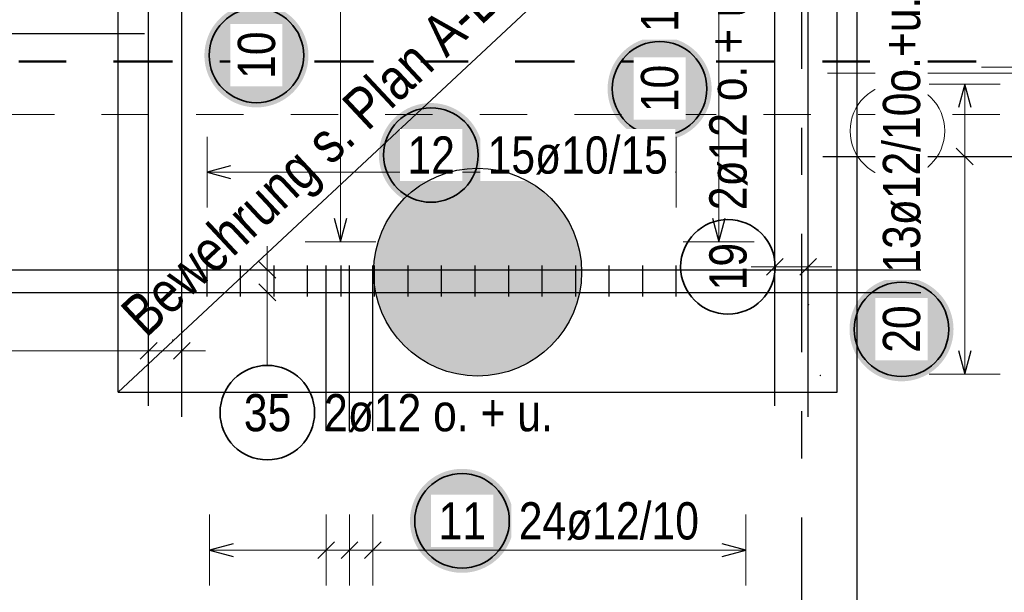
# Model space of a CAD drawing. Header units: millimetres. Extents: x -1.9 to 32.6, y 0 to 21.
# Tile 45 of 59: x 18.1 to 20.1, y 11.3 to 12.5. Entities that reach past the tile are written whole.
import ezdxf

# ---------------------------------------------------------------- set-up
doc = ezdxf.new("R2010")
doc.units = ezdxf.units.MM
for name, pattern in [('DASHDOT', [1, 0.5, -0.25, 0, -0.25]), ('DASHDOTX2', [2, 1, -0.5, 0, -0.5]), ('HIDDEN', [0.375, 0.25, -0.125])]:
    doc.linetypes.add(name, pattern=pattern)
doc.layers.add('Achsen', color=7, linetype='Continuous', lineweight=20)
doc.layers.add('nplo Bewehrung', color=7, linetype='Continuous', lineweight=20)
doc.styles.add('Arial Narrow', font='ARIALN.TTF')

msp = doc.modelspace()

# ---------------------------------------------------------------- hatches: boundary and pattern name
at = {"lineweight": 13, "true_color": 0xd7ffd7}
msp.add_hatch(color=254, dxfattribs=at).paths.add_polyline_path([(19.239961, 11.98883), (19.239941, 11.991796), (19.239881, 11.994762), (19.239781, 11.997726), (19.239641, 12.000689), (19.239461, 12.00365), (19.239242, 12.006608), (19.238982, 12.009563), (19.238682, 12.012514), (19.238343, 12.015461), (19.237964, 12.018403), (19.237546, 12.02134), (19.237088, 12.02427), (19.23659, 12.027195), (19.236053, 12.030112), (19.235477, 12.033022), (19.234861, 12.035923), (19.234207, 12.038817), (19.233514, 12.041701), (19.232781, 12.044575), (19.23201, 12.04744), (19.231201, 12.050293), (19.230353, 12.053136), (19.229467, 12.055967), (19.228543, 12.058785), (19.22758, 12.061591), (19.22658, 12.064384), (19.225543, 12.067163), (19.224468, 12.069927), (19.223356, 12.072677), (19.222207, 12.075412), (19.221021, 12.078131), (19.219799, 12.080834), (19.21854, 12.08352), (19.217246, 12.086189), (19.215915, 12.08884), (19.214549, 12.091473), (19.213147, 12.094087), (19.211711, 12.096682), (19.210239, 12.099258), (19.208733, 12.101813), (19.207192, 12.104348), (19.205618, 12.106862), (19.204009, 12.109354), (19.202368, 12.111825), (19.200693, 12.114273), (19.198985, 12.116698), (19.197245, 12.119101), (19.195472, 12.121479), (19.193668, 12.123833), (19.191832, 12.126163), (19.189965, 12.128468), (19.188066, 12.130747), (19.186138, 12.133001), (19.184179, 12.135228), (19.18219, 12.137429), (19.180172, 12.139603), (19.178124, 12.141749), (19.176048, 12.143868), (19.173943, 12.145958), (19.171811, 12.14802), (19.169651, 12.150053), (19.167463, 12.152057), (19.165249, 12.154031), (19.163009, 12.155974), (19.160742, 12.157888), (19.15845, 12.159771), (19.156133, 12.161622), (19.15379, 12.163443), (19.151424, 12.165231), (19.149034, 12.166988), (19.14662, 12.168712), (19.144183, 12.170403), (19.141724, 12.172061), (19.139242, 12.173686), (19.136739, 12.175278), (19.134214, 12.176835), (19.131669, 12.178359), (19.129104, 12.179848), (19.126518, 12.181302), (19.123913, 12.182721), (19.12129, 12.184105), (19.118648, 12.185454), (19.115988, 12.186766), (19.11331, 12.188043), (19.110616, 12.189283), (19.107905, 12.190488), (19.105178, 12.191655), (19.102436, 12.192785), (19.099678, 12.193879), (19.096906, 12.194935), (19.09412, 12.195954), (19.091321, 12.196935), (19.088509, 12.197878), (19.085684, 12.198783), (19.082847, 12.19965), (19.079999, 12.200479), (19.07714, 12.201269), (19.07427, 12.202021), (19.071391, 12.202734), (19.068502, 12.203408), (19.065605, 12.204043), (19.062699, 12.204639), (19.059785, 12.205195), (19.056865, 12.205712), (19.053937, 12.20619), (19.051003, 12.206629), (19.048064, 12.207027), (19.04512, 12.207386), (19.04217, 12.207706), (19.039217, 12.207985), (19.036261, 12.208225), (19.033301, 12.208425), (19.030339, 12.208585), (19.027375, 12.208705), (19.02441, 12.208785), (19.021444, 12.208825), (19.018478, 12.208825), (19.015512, 12.208785), (19.012547, 12.208705), (19.009583, 12.208585), (19.006621, 12.208425), (19.003661, 12.208225), (19.000705, 12.207985), (18.997752, 12.207706), (18.994803, 12.207386), (18.991858, 12.207027), (18.988919, 12.206629), (18.985985, 12.20619), (18.983057, 12.205712), (18.980137, 12.205195), (18.977223, 12.204639), (18.974317, 12.204043), (18.97142, 12.203408), (18.968531, 12.202734), (18.965652, 12.202021), (18.962782, 12.201269), (18.959923, 12.200479), (18.957075, 12.19965), (18.954238, 12.198783), (18.951413, 12.197878), (18.948601, 12.196935), (18.945802, 12.195954), (18.943016, 12.194935), (18.940244, 12.193879), (18.937486, 12.192785), (18.934744, 12.191655), (18.932017, 12.190488), (18.929306, 12.189283), (18.926612, 12.188043), (18.923934, 12.186766), (18.921274, 12.185454), (18.918632, 12.184105), (18.916009, 12.182721), (18.913404, 12.181302), (18.910818, 12.179848), (18.908253, 12.178359), (18.905708, 12.176835), (18.903183, 12.175278), (18.90068, 12.173686), (18.898198, 12.172061), (18.895739, 12.170403), (18.893302, 12.168712), (18.890888, 12.166988), (18.888498, 12.165231), (18.886132, 12.163443), (18.883789, 12.161622), (18.881472, 12.159771), (18.87918, 12.157888), (18.876913, 12.155974), (18.874673, 12.154031), (18.872459, 12.152057), (18.870271, 12.150053), (18.868111, 12.14802), (18.865979, 12.145958), (18.863874, 12.143868), (18.861798, 12.141749), (18.85975, 12.139603), (18.857732, 12.137429), (18.855743, 12.135228), (18.853784, 12.133001), (18.851856, 12.130747), (18.849958, 12.128468), (18.84809, 12.126163), (18.846254, 12.123833), (18.84445, 12.121479), (18.842677, 12.119101), (18.840937, 12.116698), (18.839229, 12.114273), (18.837554, 12.111825), (18.835913, 12.109354), (18.834304, 12.106862), (18.83273, 12.104348), (18.831189, 12.101813), (18.829683, 12.099258), (18.828212, 12.096682), (18.826775, 12.094087), (18.825373, 12.091473), (18.824007, 12.08884), (18.822676, 12.086189), (18.821382, 12.08352), (18.820123, 12.080834), (18.818901, 12.078131), (18.817715, 12.075412), (18.816566, 12.072677), (18.815454, 12.069927), (18.814379, 12.067163), (18.813342, 12.064384), (18.812342, 12.061591), (18.81138, 12.058785), (18.810455, 12.055967), (18.809569, 12.053136), (18.808721, 12.050293), (18.807912, 12.04744), (18.807141, 12.044575), (18.806409, 12.041701), (18.805715, 12.038817), (18.805061, 12.035923), (18.804445, 12.033022), (18.803869, 12.030112), (18.803332, 12.027195), (18.802834, 12.02427), (18.802376, 12.02134), (18.801958, 12.018403), (18.801579, 12.015461), (18.80124, 12.012514), (18.80094, 12.009563), (18.800681, 12.006608), (18.800461, 12.00365), (18.800281, 12.000689), (18.800141, 11.997726), (18.800041, 11.994762), (18.799981, 11.991796), (18.799961, 11.98883), (18.799981, 11.985864), (18.800041, 11.982898), (18.800141, 11.979933), (18.800281, 11.97697), (18.800461, 11.974009), (18.800681, 11.971051), (18.80094, 11.968096), (18.80124, 11.965145), (18.801579, 11.962198), (18.801958, 11.959256), (18.802376, 11.95632), (18.802834, 11.953389), (18.803332, 11.950465), (18.803869, 11.947548), (18.804445, 11.944638), (18.805061, 11.941736), (18.805715, 11.938843), (18.806409, 11.935959), (18.807141, 11.933084), (18.807912, 11.93022), (18.808721, 11.927366), (18.809569, 11.924524), (18.810455, 11.921693), (18.81138, 11.918874), (18.812342, 11.916068), (18.813342, 11.913276), (18.814379, 11.910497), (18.815454, 11.907732), (18.816566, 11.904982), (18.817715, 11.902247), (18.818901, 11.899528), (18.820123, 11.896826), (18.821382, 11.89414), (18.822676, 11.891471), (18.824007, 11.88882), (18.825373, 11.886187), (18.826775, 11.883572), (18.828212, 11.880977), (18.829683, 11.878402), (18.831189, 11.875846), (18.83273, 11.873311), (18.834304, 11.870798), (18.835913, 11.868305), (18.837554, 11.865835), (18.839229, 11.863386), (18.840937, 11.860961), (18.842677, 11.858559), (18.84445, 11.85618), (18.846254, 11.853826), (18.84809, 11.851496), (18.849958, 11.849192), (18.851856, 11.846912), (18.853784, 11.844658), (18.855743, 11.842431), (18.857732, 11.84023), (18.85975, 11.838056), (18.861798, 11.83591), (18.863874, 11.833791), (18.865979, 11.831701), (18.868111, 11.829639), (18.870271, 11.827606), (18.872459, 11.825603), (18.874673, 11.823629), (18.876913, 11.821685), (18.87918, 11.819771), (18.881472, 11.817889), (18.883789, 11.816037), (18.886132, 11.814217), (18.888498, 11.812428), (18.890888, 11.810672), (18.893302, 11.808948), (18.895739, 11.807256), (18.898198, 11.805598), (18.90068, 11.803973), (18.903183, 11.802382), (18.905708, 11.800824), (18.908253, 11.799301), (18.910818, 11.797812), (18.913404, 11.796357), (18.916009, 11.794938), (18.918632, 11.793554), (18.921274, 11.792206), (18.923934, 11.790893), (18.926612, 11.789616), (18.929306, 11.788376), (18.932017, 11.787172), (18.934744, 11.786005), (18.937486, 11.784874), (18.940244, 11.783781), (18.943016, 11.782724), (18.945802, 11.781706), (18.948601, 11.780725), (18.951413, 11.779781), (18.954238, 11.778876), (18.957075, 11.778009), (18.959923, 11.77718), (18.962782, 11.77639), (18.965652, 11.775639), (18.968531, 11.774926), (18.97142, 11.774252), (18.974317, 11.773617), (18.977223, 11.773021), (18.980137, 11.772464), (18.983057, 11.771947), (18.985985, 11.771469), (18.988919, 11.771031), (18.991858, 11.770632), (18.994803, 11.770273), (18.997752, 11.769954), (19.000705, 11.769674), (19.003661, 11.769434), (19.006621, 11.769235), (19.009583, 11.769075), (19.012547, 11.768955), (19.015512, 11.768875), (19.018478, 11.768835), (19.021444, 11.768835), (19.02441, 11.768875), (19.027375, 11.768955), (19.030339, 11.769075), (19.033301, 11.769235), (19.036261, 11.769434), (19.039217, 11.769674), (19.04217, 11.769954), (19.04512, 11.770273), (19.048064, 11.770632), (19.051003, 11.771031), (19.053937, 11.771469), (19.056865, 11.771947), (19.059785, 11.772464), (19.062699, 11.773021), (19.065605, 11.773617), (19.068502, 11.774252), (19.071391, 11.774926), (19.07427, 11.775639), (19.07714, 11.77639), (19.079999, 11.77718), (19.082847, 11.778009), (19.085684, 11.778876), (19.088509, 11.779781), (19.091321, 11.780725), (19.09412, 11.781706), (19.096906, 11.782724), (19.099678, 11.783781), (19.102436, 11.784874), (19.105178, 11.786005), (19.107905, 11.787172), (19.110616, 11.788376), (19.11331, 11.789616), (19.115988, 11.790893), (19.118648, 11.792206), (19.12129, 11.793554), (19.123913, 11.794938), (19.126518, 11.796357), (19.129104, 11.797812), (19.131669, 11.799301), (19.134214, 11.800824), (19.136739, 11.802382), (19.139242, 11.803973), (19.141724, 11.805598), (19.144183, 11.807256), (19.14662, 11.808948), (19.149034, 11.810672), (19.151424, 11.812428), (19.15379, 11.814217), (19.156133, 11.816037), (19.15845, 11.817889), (19.160742, 11.819771), (19.163009, 11.821685), (19.165249, 11.823629), (19.167463, 11.825603), (19.169651, 11.827606), (19.171811, 11.829639), (19.173943, 11.831701), (19.176048, 11.833791), (19.178124, 11.83591), (19.180172, 11.838056), (19.18219, 11.84023), (19.184179, 11.842431), (19.186138, 11.844658), (19.188066, 11.846912), (19.189965, 11.849192), (19.191832, 11.851496), (19.193668, 11.853826), (19.195472, 11.85618), (19.197245, 11.858559), (19.198985, 11.860961), (19.200693, 11.863386), (19.202368, 11.865835), (19.204009, 11.868305), (19.205618, 11.870798), (19.207192, 11.873311), (19.208733, 11.875846), (19.210239, 11.878402), (19.211711, 11.880977), (19.213147, 11.883572), (19.214549, 11.886187), (19.215915, 11.88882), (19.217246, 11.891471), (19.21854, 11.89414), (19.219799, 11.896826), (19.221021, 11.899528), (19.222207, 11.902247), (19.223356, 11.904982), (19.224468, 11.907732), (19.225543, 11.910497), (19.22658, 11.913276), (19.22758, 11.916068), (19.228543, 11.918874), (19.229467, 11.921693), (19.230353, 11.924524), (19.231201, 11.927366), (19.23201, 11.93022), (19.232781, 11.933084), (19.233514, 11.935959), (19.234207, 11.938843), (19.234861, 11.941736), (19.235477, 11.944638), (19.236053, 11.947548), (19.23659, 11.950465), (19.237088, 11.953389), (19.237546, 11.95632), (19.237964, 11.959256), (19.238343, 11.962198), (19.238682, 11.965145), (19.238982, 11.968096), (19.239242, 11.971051), (19.239461, 11.974009), (19.239641, 11.97697), (19.239781, 11.979933), (19.239881, 11.982898), (19.239941, 11.985864)])
at = {"lineweight": 25, "true_color": 0xffffff}
for points in [[(20.026555, 11.867695), (20.026488, 11.871533), (20.026287, 11.875368), (20.025953, 11.879193), (20.025485, 11.883004), (20.024884, 11.886796), (20.024152, 11.890565), (20.023288, 11.894306), (20.022294, 11.898015), (20.021172, 11.901686), (20.019922, 11.905317), (20.018546, 11.908901), (20.017045, 11.912436), (20.015423, 11.915915), (20.01368, 11.919336), (20.011818, 11.922695), (20.009841, 11.925986), (20.00775, 11.929206), (20.005547, 11.932351), (20.003237, 11.935417), (20.00082, 11.938401), (19.998301, 11.941299), (19.995683, 11.944107), (19.992968, 11.946822), (19.99016, 11.94944), (19.987262, 11.951959), (19.984278, 11.954376), (19.981212, 11.956686), (19.978067, 11.958889), (19.974846, 11.96098), (19.971555, 11.962957), (19.968197, 11.964819), (19.964776, 11.966562), (19.961296, 11.968185), (19.957762, 11.969685), (19.954178, 11.971061), (19.950547, 11.972311), (19.946875, 11.973433), (19.943167, 11.974427), (19.939426, 11.975291), (19.935657, 11.976023), (19.931864, 11.976624), (19.928054, 11.977092), (19.924229, 11.977427), (19.920394, 11.977628), (19.916555, 11.977695), (19.912716, 11.977628), (19.908882, 11.977427), (19.905057, 11.977092), (19.901246, 11.976624), (19.897454, 11.976023), (19.893685, 11.975291), (19.889944, 11.974427), (19.886235, 11.973433), (19.882564, 11.972311), (19.878933, 11.971061), (19.875349, 11.969685), (19.871814, 11.968185), (19.868335, 11.966562), (19.864913, 11.964819), (19.861555, 11.962957), (19.858264, 11.96098), (19.855044, 11.958889), (19.851899, 11.956686), (19.848833, 11.954376), (19.845849, 11.951959), (19.842951, 11.94944), (19.840143, 11.946822), (19.837428, 11.944107), (19.834809, 11.941299), (19.83229, 11.938401), (19.829874, 11.935417), (19.827564, 11.932351), (19.825361, 11.929206), (19.82327, 11.925986), (19.821293, 11.922695), (19.819431, 11.919336), (19.817688, 11.915915), (19.816065, 11.912436), (19.814565, 11.908901), (19.813189, 11.905317), (19.811939, 11.901686), (19.810817, 11.898015), (19.809823, 11.894306), (19.808959, 11.890565), (19.808227, 11.886796), (19.807626, 11.883004), (19.807158, 11.879193), (19.806823, 11.875368), (19.806622, 11.871533), (19.806555, 11.867695), (19.806622, 11.863856), (19.806823, 11.860021), (19.807158, 11.856196), (19.807626, 11.852385), (19.808227, 11.848593), (19.808959, 11.844824), (19.809823, 11.841083), (19.810817, 11.837374), (19.811939, 11.833703), (19.813189, 11.830072), (19.814565, 11.826488), (19.816065, 11.822953), (19.817688, 11.819474), (19.819431, 11.816053), (19.821293, 11.812695), (19.82327, 11.809403), (19.825361, 11.806183), (19.827564, 11.803038), (19.829874, 11.799972), (19.83229, 11.796988), (19.834809, 11.79409), (19.837428, 11.791282), (19.840143, 11.788567), (19.842951, 11.785949), (19.845849, 11.78343), (19.848833, 11.781013), (19.851899, 11.778703), (19.855044, 11.7765), (19.858264, 11.774409), (19.861555, 11.772432), (19.864913, 11.77057), (19.868335, 11.768827), (19.871814, 11.767205), (19.875349, 11.765704), (19.878933, 11.764328), (19.882564, 11.763078), (19.886235, 11.761956), (19.889944, 11.760962), (19.893685, 11.760098), (19.897454, 11.759366), (19.901246, 11.758765), (19.905057, 11.758297), (19.908882, 11.757962), (19.912716, 11.757762), (19.916555, 11.757695), (19.920394, 11.757762), (19.924229, 11.757962), (19.928054, 11.758297), (19.931864, 11.758765), (19.935657, 11.759366), (19.939426, 11.760098), (19.943167, 11.760962), (19.946875, 11.761956), (19.950547, 11.763078), (19.954178, 11.764328), (19.957762, 11.765704), (19.961296, 11.767205), (19.964776, 11.768827), (19.968197, 11.77057), (19.971555, 11.772432), (19.974846, 11.774409), (19.978067, 11.7765), (19.981212, 11.778703), (19.984278, 11.781013), (19.987262, 11.78343), (19.99016, 11.785949), (19.992968, 11.788567), (19.995683, 11.791282), (19.998301, 11.79409), (20.00082, 11.796988), (20.003237, 11.799972), (20.005547, 11.803038), (20.00775, 11.806183), (20.009841, 11.809403), (20.011818, 11.812695), (20.01368, 11.816053), (20.015423, 11.819474), (20.017045, 11.822953), (20.018546, 11.826488), (20.019922, 11.830072), (20.021172, 11.833703), (20.022294, 11.837374), (20.023288, 11.841083), (20.024152, 11.844824), (20.024884, 11.848593), (20.025485, 11.852385), (20.025953, 11.856196), (20.026287, 11.860021)], [(19.096879, 11.462221), (19.096812, 11.46606), (19.096611, 11.469894), (19.096277, 11.473719), (19.095809, 11.47753), (19.095208, 11.481322), (19.094475, 11.485091), (19.093612, 11.488832), (19.092618, 11.492541), (19.091495, 11.496213), (19.090245, 11.499843), (19.088869, 11.503428), (19.087369, 11.506962), (19.085747, 11.510442), (19.084003, 11.513863), (19.082142, 11.517221), (19.080164, 11.520512), (19.078073, 11.523732), (19.075871, 11.526877), (19.07356, 11.529944), (19.071144, 11.532928), (19.068625, 11.535825), (19.066007, 11.538633), (19.063292, 11.541348), (19.060484, 11.543967), (19.057586, 11.546486), (19.054602, 11.548902), (19.051536, 11.551213), (19.04839, 11.553415), (19.04517, 11.555506), (19.041879, 11.557484), (19.038521, 11.559345), (19.0351, 11.561088), (19.03162, 11.562711), (19.028086, 11.564211), (19.024501, 11.565587), (19.020871, 11.566837), (19.017199, 11.56796), (19.013491, 11.568954), (19.009749, 11.569817), (19.005981, 11.57055), (19.002188, 11.571151), (18.998377, 11.571618), (18.994552, 11.571953), (18.990718, 11.572154), (18.986879, 11.572221), (18.98304, 11.572154), (18.979206, 11.571953), (18.975381, 11.571618), (18.97157, 11.571151), (18.967778, 11.57055), (18.964009, 11.569817), (18.960268, 11.568954), (18.956559, 11.56796), (18.952887, 11.566837), (18.949257, 11.565587), (18.945672, 11.564211), (18.942138, 11.562711), (18.938658, 11.561088), (18.935237, 11.559345), (18.931879, 11.557484), (18.928588, 11.555506), (18.925368, 11.553415), (18.922223, 11.551213), (18.919156, 11.548902), (18.916173, 11.546486), (18.913275, 11.543967), (18.910467, 11.541348), (18.907752, 11.538633), (18.905133, 11.535825), (18.902614, 11.532928), (18.900198, 11.529944), (18.897887, 11.526877), (18.895685, 11.523732), (18.893594, 11.520512), (18.891616, 11.517221), (18.889755, 11.513863), (18.888012, 11.510442), (18.886389, 11.506962), (18.884889, 11.503428), (18.883513, 11.499843), (18.882263, 11.496213), (18.88114, 11.492541), (18.880147, 11.488832), (18.879283, 11.485091), (18.87855, 11.481322), (18.87795, 11.47753), (18.877482, 11.473719), (18.877147, 11.469894), (18.876946, 11.46606), (18.876879, 11.462221), (18.876946, 11.458382), (18.877147, 11.454548), (18.877482, 11.450723), (18.87795, 11.446912), (18.87855, 11.44312), (18.879283, 11.439351), (18.880147, 11.43561), (18.88114, 11.431901), (18.882263, 11.428229), (18.883513, 11.424599), (18.884889, 11.421014), (18.886389, 11.41748), (18.888012, 11.414), (18.889755, 11.410579), (18.891616, 11.407221), (18.893594, 11.40393), (18.895685, 11.40071), (18.897887, 11.397565), (18.900198, 11.394498), (18.902614, 11.391514), (18.905133, 11.388617), (18.907752, 11.385809), (18.910467, 11.383094), (18.913275, 11.380475), (18.916173, 11.377956), (18.919156, 11.37554), (18.922223, 11.373229), (18.925368, 11.371027), (18.928588, 11.368936), (18.931879, 11.366958), (18.935237, 11.365097), (18.938658, 11.363354), (18.942138, 11.361731), (18.945672, 11.360231), (18.949257, 11.358855), (18.952887, 11.357605), (18.956559, 11.356482), (18.960268, 11.355489), (18.964009, 11.354625), (18.967778, 11.353892), (18.97157, 11.353292), (18.975381, 11.352824), (18.979206, 11.352489), (18.98304, 11.352288), (18.986879, 11.352221), (18.990718, 11.352288), (18.994552, 11.352489), (18.998377, 11.352824), (19.002188, 11.353292), (19.005981, 11.353892), (19.009749, 11.354625), (19.013491, 11.355489), (19.017199, 11.356482), (19.020871, 11.357605), (19.024501, 11.358855), (19.028086, 11.360231), (19.03162, 11.361731), (19.0351, 11.363354), (19.038521, 11.365097), (19.041879, 11.366958), (19.04517, 11.368936), (19.04839, 11.371027), (19.051536, 11.373229), (19.054602, 11.37554), (19.057586, 11.377956), (19.060484, 11.380475), (19.063292, 11.383094), (19.066007, 11.385809), (19.068625, 11.388617), (19.071144, 11.391514), (19.07356, 11.394498), (19.075871, 11.397565), (19.078073, 11.40071), (19.080164, 11.40393), (19.082142, 11.407221), (19.084003, 11.410579), (19.085747, 11.414), (19.087369, 11.41748), (19.088869, 11.421014), (19.090245, 11.424599), (19.091495, 11.428229), (19.092618, 11.431901), (19.093612, 11.43561), (19.094475, 11.439351), (19.095208, 11.44312), (19.095809, 11.446912), (19.096277, 11.450723), (19.096611, 11.454548)]]:
    msp.add_hatch(color=7, dxfattribs=at).paths.add_polyline_path(points)
at = {"layer": 'Achsen', "lineweight": 25, "true_color": 0xffffff}
for points in [[(18.661993, 12.447591), (18.661926, 12.45143), (18.661725, 12.455265), (18.661391, 12.459089), (18.660923, 12.4629), (18.660322, 12.466693), (18.65959, 12.470462), (18.658726, 12.474203), (18.657732, 12.477911), (18.65661, 12.481583), (18.65536, 12.485214), (18.653984, 12.488798), (18.652483, 12.492332), (18.650861, 12.495812), (18.649118, 12.499233), (18.647256, 12.502591), (18.645279, 12.505882), (18.643188, 12.509103), (18.640985, 12.512248), (18.638675, 12.515314), (18.636258, 12.518298), (18.633739, 12.521196), (18.631121, 12.524004), (18.628406, 12.526719), (18.625598, 12.529337), (18.6227, 12.531856), (18.619716, 12.534272), (18.61665, 12.536583), (18.613505, 12.538785), (18.610285, 12.540877), (18.606993, 12.542854), (18.603635, 12.544716), (18.600214, 12.546459), (18.596734, 12.548081), (18.5932, 12.549582), (18.589616, 12.550957), (18.585985, 12.552208), (18.582314, 12.55333), (18.578605, 12.554324), (18.574864, 12.555188), (18.571095, 12.55592), (18.567302, 12.556521), (18.563492, 12.556989), (18.559667, 12.557323), (18.555832, 12.557524), (18.551993, 12.557591), (18.548154, 12.557524), (18.54432, 12.557323), (18.540495, 12.556989), (18.536684, 12.556521), (18.532892, 12.55592), (18.529123, 12.555188), (18.525382, 12.554324), (18.521673, 12.55333), (18.518002, 12.552208), (18.514371, 12.550957), (18.510787, 12.549582), (18.507252, 12.548081), (18.503773, 12.546459), (18.500352, 12.544716), (18.496993, 12.542854), (18.493702, 12.540877), (18.490482, 12.538785), (18.487337, 12.536583), (18.484271, 12.534272), (18.481287, 12.531856), (18.478389, 12.529337), (18.475581, 12.526719), (18.472866, 12.524004), (18.470247, 12.521196), (18.467729, 12.518298), (18.465312, 12.515314), (18.463002, 12.512248), (18.460799, 12.509103), (18.458708, 12.505882), (18.456731, 12.502591), (18.454869, 12.499233), (18.453126, 12.495812), (18.451503, 12.492332), (18.450003, 12.488798), (18.448627, 12.485214), (18.447377, 12.481583), (18.446255, 12.477911), (18.445261, 12.474203), (18.444397, 12.470462), (18.443665, 12.466693), (18.443064, 12.4629), (18.442596, 12.459089), (18.442261, 12.455265), (18.44206, 12.45143), (18.441993, 12.447591), (18.44206, 12.443752), (18.442261, 12.439918), (18.442596, 12.436093), (18.443064, 12.432282), (18.443665, 12.42849), (18.444397, 12.424721), (18.445261, 12.42098), (18.446255, 12.417271), (18.447377, 12.413599), (18.448627, 12.409969), (18.450003, 12.406385), (18.451503, 12.40285), (18.453126, 12.39937), (18.454869, 12.395949), (18.456731, 12.392591), (18.458708, 12.3893), (18.460799, 12.38608), (18.463002, 12.382935), (18.465312, 12.379869), (18.467729, 12.376885), (18.470247, 12.373987), (18.472866, 12.371179), (18.475581, 12.368464), (18.478389, 12.365845), (18.481287, 12.363326), (18.484271, 12.36091), (18.487337, 12.358599), (18.490482, 12.356397), (18.493702, 12.354306), (18.496993, 12.352328), (18.500352, 12.350467), (18.503773, 12.348724), (18.507252, 12.347101), (18.510787, 12.345601), (18.514371, 12.344225), (18.518002, 12.342975), (18.521673, 12.341853), (18.525382, 12.340859), (18.529123, 12.339995), (18.532892, 12.339262), (18.536684, 12.338662), (18.540495, 12.338194), (18.54432, 12.337859), (18.548154, 12.337658), (18.551993, 12.337591), (18.555832, 12.337658), (18.559667, 12.337859), (18.563492, 12.338194), (18.567302, 12.338662), (18.571095, 12.339262), (18.574864, 12.339995), (18.578605, 12.340859), (18.582314, 12.341853), (18.585985, 12.342975), (18.589616, 12.344225), (18.5932, 12.345601), (18.596734, 12.347101), (18.600214, 12.348724), (18.603635, 12.350467), (18.606993, 12.352328), (18.610285, 12.354306), (18.613505, 12.356397), (18.61665, 12.358599), (18.619716, 12.36091), (18.6227, 12.363326), (18.625598, 12.365845), (18.628406, 12.368464), (18.631121, 12.371179), (18.633739, 12.373987), (18.636258, 12.376885), (18.638675, 12.379869), (18.640985, 12.382935), (18.643188, 12.38608), (18.645279, 12.3893), (18.647256, 12.392591), (18.649118, 12.395949), (18.650861, 12.39937), (18.652483, 12.40285), (18.653984, 12.406385), (18.65536, 12.409969), (18.65661, 12.413599), (18.657732, 12.417271), (18.658726, 12.42098), (18.65959, 12.424721), (18.660322, 12.42849), (18.660923, 12.432282), (18.661391, 12.436093), (18.661725, 12.439918)], [(19.514833, 12.377056), (19.514766, 12.380895), (19.514565, 12.384729), (19.514231, 12.388554), (19.513763, 12.392365), (19.513162, 12.396157), (19.51243, 12.399926), (19.511566, 12.403667), (19.510572, 12.407376), (19.50945, 12.411048), (19.5082, 12.414678), (19.506824, 12.418262), (19.505323, 12.421797), (19.503701, 12.425277), (19.501958, 12.428698), (19.500096, 12.432056), (19.498119, 12.435347), (19.496028, 12.438567), (19.493825, 12.441712), (19.491515, 12.444778), (19.489098, 12.447762), (19.486579, 12.45066), (19.483961, 12.453468), (19.481246, 12.456183), (19.478438, 12.458802), (19.47554, 12.461321), (19.472556, 12.463737), (19.46949, 12.466048), (19.466345, 12.46825), (19.463125, 12.470341), (19.459833, 12.472318), (19.456475, 12.47418), (19.453054, 12.475923), (19.449574, 12.477546), (19.44604, 12.479046), (19.442456, 12.480422), (19.438825, 12.481672), (19.435154, 12.482794), (19.431445, 12.483788), (19.427704, 12.484652), (19.423935, 12.485385), (19.420142, 12.485985), (19.416332, 12.486453), (19.412507, 12.486788), (19.408672, 12.486989), (19.404833, 12.487056), (19.400994, 12.486989), (19.39716, 12.486788), (19.393335, 12.486453), (19.389524, 12.485985), (19.385732, 12.485385), (19.381963, 12.484652), (19.378222, 12.483788), (19.374513, 12.482794), (19.370842, 12.481672), (19.367211, 12.480422), (19.363627, 12.479046), (19.360092, 12.477546), (19.356613, 12.475923), (19.353192, 12.47418), (19.349833, 12.472318), (19.346542, 12.470341), (19.343322, 12.46825), (19.340177, 12.466048), (19.337111, 12.463737), (19.334127, 12.461321), (19.331229, 12.458802), (19.328421, 12.456183), (19.325706, 12.453468), (19.323087, 12.45066), (19.320569, 12.447762), (19.318152, 12.444778), (19.315842, 12.441712), (19.313639, 12.438567), (19.311548, 12.435347), (19.309571, 12.432056), (19.307709, 12.428698), (19.305966, 12.425277), (19.304343, 12.421797), (19.302843, 12.418262), (19.301467, 12.414678), (19.300217, 12.411048), (19.299095, 12.407376), (19.298101, 12.403667), (19.297237, 12.399926), (19.296505, 12.396157), (19.295904, 12.392365), (19.295436, 12.388554), (19.295101, 12.384729), (19.2949, 12.380895), (19.294833, 12.377056), (19.2949, 12.373217), (19.295101, 12.369382), (19.295436, 12.365558), (19.295904, 12.361747), (19.296505, 12.357954), (19.297237, 12.354185), (19.298101, 12.350444), (19.299095, 12.346736), (19.300217, 12.343064), (19.301467, 12.339433), (19.302843, 12.335849), (19.304343, 12.332315), (19.305966, 12.328835), (19.307709, 12.325414), (19.309571, 12.322056), (19.311548, 12.318765), (19.313639, 12.315544), (19.315842, 12.312399), (19.318152, 12.309333), (19.320569, 12.306349), (19.323087, 12.303451), (19.325706, 12.300643), (19.328421, 12.297928), (19.331229, 12.29531), (19.334127, 12.292791), (19.337111, 12.290375), (19.340177, 12.288064), (19.343322, 12.285862), (19.346542, 12.28377), (19.349833, 12.281793), (19.353192, 12.279931), (19.356613, 12.278188), (19.360092, 12.276566), (19.363627, 12.275065), (19.367211, 12.27369), (19.370842, 12.272439), (19.374513, 12.271317), (19.378222, 12.270323), (19.381963, 12.269459), (19.385732, 12.268727), (19.389524, 12.268126), (19.393335, 12.267658), (19.39716, 12.267324), (19.400994, 12.267123), (19.404833, 12.267056), (19.408672, 12.267123), (19.412507, 12.267324), (19.416332, 12.267658), (19.420142, 12.268126), (19.423935, 12.268727), (19.427704, 12.269459), (19.431445, 12.270323), (19.435154, 12.271317), (19.438825, 12.272439), (19.442456, 12.27369), (19.44604, 12.275065), (19.449574, 12.276566), (19.453054, 12.278188), (19.456475, 12.279931), (19.459833, 12.281793), (19.463125, 12.28377), (19.466345, 12.285862), (19.46949, 12.288064), (19.472556, 12.290375), (19.47554, 12.292791), (19.478438, 12.29531), (19.481246, 12.297928), (19.483961, 12.300643), (19.486579, 12.303451), (19.489098, 12.306349), (19.491515, 12.309333), (19.493825, 12.312399), (19.496028, 12.315544), (19.498119, 12.318765), (19.500096, 12.322056), (19.501958, 12.325414), (19.503701, 12.328835), (19.505323, 12.332315), (19.506824, 12.335849), (19.5082, 12.339433), (19.50945, 12.343064), (19.510572, 12.346736), (19.511566, 12.350444), (19.51243, 12.354185), (19.513162, 12.357954), (19.513763, 12.361747), (19.514231, 12.365558), (19.514565, 12.369382)], [(19.031055, 12.236757), (19.030988, 12.240596), (19.030787, 12.24443), (19.030453, 12.248255), (19.029985, 12.252066), (19.029384, 12.255859), (19.028652, 12.259627), (19.027788, 12.263369), (19.026794, 12.267077), (19.025672, 12.270749), (19.024422, 12.274379), (19.023046, 12.277964), (19.021545, 12.281498), (19.019923, 12.284978), (19.01818, 12.288399), (19.016318, 12.291757), (19.014341, 12.295048), (19.01225, 12.298268), (19.010047, 12.301414), (19.007737, 12.30448), (19.00532, 12.307464), (19.002801, 12.310362), (19.000183, 12.31317), (18.997468, 12.315885), (18.99466, 12.318503), (18.991762, 12.321022), (18.988778, 12.323438), (18.985712, 12.325749), (18.982567, 12.327951), (18.979347, 12.330042), (18.976055, 12.33202), (18.972697, 12.333881), (18.969276, 12.335625), (18.965796, 12.337247), (18.962262, 12.338747), (18.958678, 12.340123), (18.955047, 12.341373), (18.951376, 12.342496), (18.947667, 12.34349), (18.943926, 12.344353), (18.940157, 12.345086), (18.936364, 12.345687), (18.932554, 12.346155), (18.928729, 12.346489), (18.924894, 12.34669), (18.921055, 12.346757), (18.917217, 12.34669), (18.913382, 12.346489), (18.909557, 12.346155), (18.905746, 12.345687), (18.901954, 12.345086), (18.898185, 12.344353), (18.894444, 12.34349), (18.890735, 12.342496), (18.887064, 12.341373), (18.883433, 12.340123), (18.879849, 12.338747), (18.876314, 12.337247), (18.872835, 12.335625), (18.869414, 12.333881), (18.866055, 12.33202), (18.862764, 12.330042), (18.859544, 12.327951), (18.856399, 12.325749), (18.853333, 12.323438), (18.850349, 12.321022), (18.847451, 12.318503), (18.844643, 12.315885), (18.841928, 12.31317), (18.83931, 12.310362), (18.836791, 12.307464), (18.834374, 12.30448), (18.832064, 12.301414), (18.829861, 12.298268), (18.82777, 12.295048), (18.825793, 12.291757), (18.823931, 12.288399), (18.822188, 12.284978), (18.820565, 12.281498), (18.819065, 12.277964), (18.817689, 12.274379), (18.816439, 12.270749), (18.815317, 12.267077), (18.814323, 12.263369), (18.813459, 12.259627), (18.812727, 12.255859), (18.812126, 12.252066), (18.811658, 12.248255), (18.811323, 12.24443), (18.811122, 12.240596), (18.811055, 12.236757), (18.811122, 12.232918), (18.811323, 12.229084), (18.811658, 12.225259), (18.812126, 12.221448), (18.812727, 12.217656), (18.813459, 12.213887), (18.814323, 12.210146), (18.815317, 12.206437), (18.816439, 12.202765), (18.817689, 12.199135), (18.819065, 12.19555), (18.820565, 12.192016), (18.822188, 12.188536), (18.823931, 12.185115), (18.825793, 12.181757), (18.82777, 12.178466), (18.829861, 12.175246), (18.832064, 12.172101), (18.834374, 12.169034), (18.836791, 12.166051), (18.83931, 12.163153), (18.841928, 12.160345), (18.844643, 12.15763), (18.847451, 12.155011), (18.850349, 12.152492), (18.853333, 12.150076), (18.856399, 12.147765), (18.859544, 12.145563), (18.862764, 12.143472), (18.866055, 12.141494), (18.869414, 12.139633), (18.872835, 12.13789), (18.876314, 12.136267), (18.879849, 12.134767), (18.883433, 12.133391), (18.887064, 12.132141), (18.890735, 12.131018), (18.894444, 12.130025), (18.898185, 12.129161), (18.901954, 12.128428), (18.905746, 12.127828), (18.909557, 12.12736), (18.913382, 12.127025), (18.917217, 12.126824), (18.921055, 12.126757), (18.924894, 12.126824), (18.928729, 12.127025), (18.932554, 12.12736), (18.936364, 12.127828), (18.940157, 12.128428), (18.943926, 12.129161), (18.947667, 12.130025), (18.951376, 12.131018), (18.955047, 12.132141), (18.958678, 12.133391), (18.962262, 12.134767), (18.965796, 12.136267), (18.969276, 12.13789), (18.972697, 12.139633), (18.976055, 12.141494), (18.979347, 12.143472), (18.982567, 12.145563), (18.985712, 12.147765), (18.988778, 12.150076), (18.991762, 12.152492), (18.99466, 12.155011), (18.997468, 12.15763), (19.000183, 12.160345), (19.002801, 12.163153), (19.00532, 12.166051), (19.007737, 12.169034), (19.010047, 12.172101), (19.01225, 12.175246), (19.014341, 12.178466), (19.016318, 12.181757), (19.01818, 12.185115), (19.019923, 12.188536), (19.021545, 12.192016), (19.023046, 12.19555), (19.024422, 12.199135), (19.025672, 12.202765), (19.026794, 12.206437), (19.027788, 12.210146), (19.028652, 12.213887), (19.029384, 12.217656), (19.029985, 12.221448), (19.030453, 12.225259), (19.030787, 12.229084)]]:
    msp.add_hatch(color=7, dxfattribs=at).paths.add_polyline_path(points)

# ---------------------------------------------------------------- linework, layer by layer
at = {"color": 3, "linetype": 'Continuous', "lineweight": 25, "ltscale": 2}
for p, q in [((19.822736, 11.075044), (19.822736, 14.170042)), ((15.172461, 12.494331), (18.314961, 12.494331)), ((20.050157, 12.387045), (20.036759, 12.337045)), ((20.063554, 12.337045), (20.050157, 12.387045)), ((20.067835, 12.215867), (20.032479, 12.251223)), ((19.749797, 12.233545), (20.644961, 12.233545)), ((18.557322, 12.011133), (18.592678, 11.975778)), ((18.699405, 11.652542), (18.699405, 12.002542)), ((18.748709, 11.652542), (18.748709, 12.002542)), ((18.798014, 11.652542), (18.798014, 12.002542)), ((18.557322, 11.963703), (18.592678, 11.928348)), ((17.957563, 11.946025), (19.957563, 11.946025)), ((20.036759, 11.823044), (20.050157, 11.773044)), ((20.050157, 11.773044), (20.063554, 11.823044)), ((18.502882, 11.413821), (18.452882, 11.400424)), ((18.681727, 11.382746), (18.717082, 11.418101)), ((18.731032, 11.382746), (18.766387, 11.418101)), ((18.780336, 11.382746), (18.815691, 11.418101)), ((19.586885, 11.400424), (19.536885, 11.413821)), ((18.452882, 11.400424), (18.502882, 11.387026)), ((19.536885, 11.387026), (19.586885, 11.400424))]:
    msp.add_line(p, q, dxfattribs=at)
at = {"color": 3, "linetype": 'Continuous', "lineweight": 25}
for p, q in [((18.259527, 11.734687), (18.259527, 13.1554)), ((19.780241, 11.734687), (19.780241, 13.1554)), ((18.259527, 11.734687), (19.780241, 11.734687))]:
    msp.add_line(p, q, dxfattribs=at)
at = {"color": 4, "linetype": 'DASHDOT', "lineweight": 50, "ltscale": 0.25}
msp.add_line((14.424525, 12.43478), (22.839617, 12.43478), dxfattribs=at)
msp.add_line((14.424525, 12.43478), (22.839617, 12.43478), dxfattribs=at)
at = {"color": 9, "linetype": 'Continuous', "lineweight": 0, "ltscale": 2}
for p, q in [((19.908011, 12.387794), (19.908011, 12.435045)), ((19.930108, 12.432142), (19.885914, 12.387948)), ((20.655049, 12.410045), (19.759885, 12.410045)), ((19.759885, 12.410045), (19.759885, 12.410045))]:
    msp.add_line(p, q, dxfattribs=at)
at = {"color": 5, "linetype": 'Continuous', "lineweight": 18, "ltscale": 2}
for p, q in [((20.08552, 12.423046), (20.23552, 12.423046)), ((20.125157, 12.387045), (19.975157, 12.387045)), ((20.050157, 12.387045), (20.050157, 11.773044)), ((20.125157, 12.233545), (19.975157, 12.233545)), ((18.575, 11.896025), (18.575, 12.043455)), ((18.5, 11.993455), (18.65, 11.993455)), ((18.5, 11.946025), (18.65, 11.946025)), ((18.575, 11.791308), (18.575, 11.896025)), ((19.975157, 11.773044), (20.125157, 11.773044)), ((18.452882, 11.475424), (18.452882, 11.325424)), ((18.699405, 11.325424), (18.699405, 11.475424)), ((18.748709, 11.325424), (18.748709, 11.475424)), ((18.798014, 11.325424), (18.798014, 11.475424)), ((19.586885, 11.325424), (19.586885, 11.475424)), ((19.586885, 11.400424), (18.452882, 11.400424))]:
    msp.add_line(p, q, dxfattribs=at)
at = {"color": 9, "linetype": 'HIDDEN', "lineweight": 0, "ltscale": 0.25}
msp.add_line((14.424525, 12.322203), (22.839617, 12.322203), dxfattribs=at)
at = {"color": 9, "linetype": 'Continuous', "lineweight": 0, "ltscale": 2}
msp.add_circle((19.908011, 12.287794), 0.1, dxfattribs=at)
at = {"color": 2, "linetype": 'Continuous', "lineweight": 35, "ltscale": 2}
for centre in [(19.916555, 11.867695), (18.575, 11.691308), (18.986879, 11.462221)]:
    msp.add_circle(centre, 0.1, dxfattribs=at)
at = {"color": 9, "linetype": 'Continuous', "lineweight": 0}
for centre in [(19.719961, 11.920044), (18.374882, 11.845042), (19.744885, 11.770042)]:
    msp.add_circle(centre, 0.000555, dxfattribs=at)
at = {"layer": 'Achsen', "color": 3, "linetype": 'DASHDOTX2', "lineweight": 25, "ltscale": 0.25}
msp.add_line((19.704965, 19.869562), (19.704965, 10.31573), dxfattribs=at)
at = {"layer": 'Achsen', "color": 3, "linetype": 'Continuous', "lineweight": 25, "ltscale": 2}
for p, q in [((18.323989, 11.706065), (18.323989, 13.322378)), ((19.648436, 11.706065), (19.648436, 13.322378)), ((18.394468, 11.682572), (18.394468, 13.298885)), ((19.718915, 11.682572), (19.718915, 13.298885)), ((18.497461, 12.213821), (18.447461, 12.200424)), ((19.440035, 12.200424), (19.390035, 12.213821)), ((18.447461, 12.200424), (18.497461, 12.187026)), ((19.390035, 12.187026), (19.440035, 12.200424)), ((18.716436, 12.103042), (18.729833, 12.053042)), ((18.729833, 12.053042), (18.743231, 12.103042)), ((19.516436, 12.103042), (19.529833, 12.053042)), ((19.529833, 12.053042), (19.543231, 12.103042)), ((18.447461, 11.937544), (18.447461, 12.002544)), ((18.518359, 11.937544), (18.518359, 12.002544)), ((18.589257, 11.937544), (18.589257, 12.002544)), ((18.660156, 11.937544), (18.660156, 12.002544)), ((18.731054, 11.937544), (18.731054, 12.002544)), ((18.801952, 11.937544), (18.801952, 12.002544)), ((18.87285, 11.937544), (18.87285, 12.002544)), ((18.943748, 11.937544), (18.943748, 12.002544)), ((19.014646, 11.937544), (19.014646, 12.002544)), ((19.085545, 11.937544), (19.085545, 12.002544)), ((19.156443, 11.937544), (19.156443, 12.002544)), ((19.227341, 11.937544), (19.227341, 12.002544)), ((19.298239, 11.937544), (19.298239, 12.002544)), ((19.369137, 11.937544), (19.369137, 12.002544)), ((19.440035, 11.937544), (19.440035, 12.002544)), ((19.630759, 11.982322), (19.666114, 12.017678)), ((19.701237, 11.982322), (19.736592, 12.017678)), ((18.306312, 11.804458), (18.341667, 11.839813)), ((18.37679, 11.804458), (18.412145, 11.839813))]:
    msp.add_line(p, q, dxfattribs=at)
at = {"layer": 'Achsen', "color": 3, "linetype": 'Continuous', "lineweight": 25}
msp.add_line((18.259527, 11.734687), (19.780241, 13.1554), dxfattribs=at)
at = {"layer": 'Achsen', "color": 5, "linetype": 'Continuous', "lineweight": 18, "ltscale": 2}
for p, q in [((18.729833, 12.053042), (18.729833, 12.837045)), ((19.529833, 12.053042), (19.529833, 12.837045)), ((18.447461, 12.275424), (18.447461, 12.125424)), ((19.440035, 12.125424), (19.440035, 12.275424)), ((19.440035, 12.200424), (18.447461, 12.200424)), ((19.648436, 11.925), (19.648436, 12.075)), ((19.718915, 11.925), (19.718915, 12.075)), ((18.654833, 12.053042), (18.804833, 12.053042)), ((19.454833, 12.053042), (19.604833, 12.053042)), ((19.768915, 12), (19.598436, 12)), ((19.649366, 12), (19.598436, 12)), ((18.323989, 11.747135), (18.323989, 11.897135)), ((18.394468, 11.747135), (18.394468, 11.897135)), ((17.946717, 11.822135), (18.273989, 11.822135)), ((18.444468, 11.822135), (18.273989, 11.822135))]:
    msp.add_line(p, q, dxfattribs=at)
at = {"layer": 'Achsen', "color": 2, "linetype": 'Continuous', "lineweight": 35, "ltscale": 2}
for centre in [(18.551993, 12.447591), (19.404833, 12.377056), (18.921055, 12.236757), (19.549366, 12)]:
    msp.add_circle(centre, 0.1, dxfattribs=at)

# ---------------------------------------------------------------- texts
at = {"color": 9, "lineweight": 0, "insert": (19.858399, 12.327169), "char_height": 0.07875, "attachment_point": 1, "line_spacing_factor": 0.9, "style": 'Arial Narrow'}
msp.add_mtext('20', dxfattribs=at)
at = {"color": 2, "lineweight": 35, "char_height": 0.07875, "attachment_point": 1, "line_spacing_factor": 0.9, "style": 'Arial Narrow'}
for s, insert in [('35', (18.525388, 11.730683)), ('2ø12 o. + u.', (18.695, 11.730683))]:
    msp.add_mtext(s, dxfattribs=dict(at, insert=insert))
at = {"layer": 'Achsen', "color": 4, "lineweight": 50, "style": 'Arial Narrow'}
msp.add_text('Bewehrung s. Plan A-B-UG-03', height=0.0875, rotation=43.0529, dxfattribs=at).set_placement((18.318421, 11.847977))
at = {"layer": 'Achsen', "color": 2, "lineweight": 35, "insert": (19.509991, 11.950387), "char_height": 0.07875, "attachment_point": 1, "rotation": 90, "line_spacing_factor": 0.9, "style": 'Arial Narrow'}
msp.add_mtext('19', dxfattribs=at)

# ---------------------------------------------------------------- next in the draw order: texts
at = {"color": 2, "lineweight": 35, "char_height": 0.07875, "attachment_point": 1, "rotation": 90.000013, "line_spacing_factor": 0.9, "style": 'Arial Narrow', "bg_fill": 3, "box_fill_scale": 1.2, "bg_fill_color": 256, "bg_fill_true_color": 13158600, "bg_fill_transparency": 0}
for s, insert in [('13ø12/10o.+u.', (19.87718, 11.987695)), ('20', (19.87718, 11.818082))]:
    msp.add_mtext(s, dxfattribs=dict(at, insert=insert))
at = {"color": 2, "lineweight": 35, "char_height": 0.07875, "attachment_point": 1, "line_spacing_factor": 0.9, "style": 'Arial Narrow', "bg_fill": 3, "box_fill_scale": 1.2, "bg_fill_color": 256, "bg_fill_true_color": 13158600, "bg_fill_transparency": 0}
for s, insert in [('11', (18.937267, 11.501596)), ('24ø12/10', (19.106879, 11.501596))]:
    msp.add_mtext(s, dxfattribs=dict(at, insert=insert))
at = {"layer": 'Achsen', "color": 2, "lineweight": 35, "char_height": 0.07875, "attachment_point": 1, "rotation": 90, "line_spacing_factor": 0.9, "style": 'Arial Narrow', "bg_fill": 3, "box_fill_scale": 1.2, "bg_fill_color": 256, "bg_fill_true_color": 13158600, "bg_fill_transparency": 0}
for s, insert in [('17ø12/10', (19.365458, 12.497056)), ('10', (18.512618, 12.397979)), ('10', (19.365458, 12.327443))]:
    msp.add_mtext(s, dxfattribs=dict(at, insert=insert))
at = {"layer": 'Achsen', "color": 2, "lineweight": 35, "char_height": 0.07875, "attachment_point": 1, "line_spacing_factor": 0.9, "style": 'Arial Narrow', "bg_fill": 3, "box_fill_scale": 1.2, "bg_fill_color": 256, "bg_fill_true_color": 13158600, "bg_fill_transparency": 0}
for s, insert in [('12', (18.871443, 12.276132)), ('15ø10/15', (19.041055, 12.276132))]:
    msp.add_mtext(s, dxfattribs=dict(at, insert=insert))

# ---------------------------------------------------------------- next in the draw order: linework, layer by layer
at = {"color": 3, "linetype": 'Continuous', "lineweight": 25, "ltscale": 2}
msp.add_line((17.957563, 11.993455), (19.957563, 11.993455), dxfattribs=at)
at = {"layer": 'nplo Bewehrung', "color": 3, "linetype": 'Continuous', "lineweight": 25}
msp.add_circle((19.019961, 11.98883), 0.22, dxfattribs=at)

# ---------------------------------------------------------------- next in the draw order: texts
at = {"layer": 'Achsen', "color": 2, "lineweight": 35, "insert": (19.509991, 12.12), "char_height": 0.07875, "attachment_point": 1, "rotation": 90, "line_spacing_factor": 0.9, "style": 'Arial Narrow'}
msp.add_mtext('2ø12 o. + u.', dxfattribs=at)

doc.saveas('drawing.dxf')
